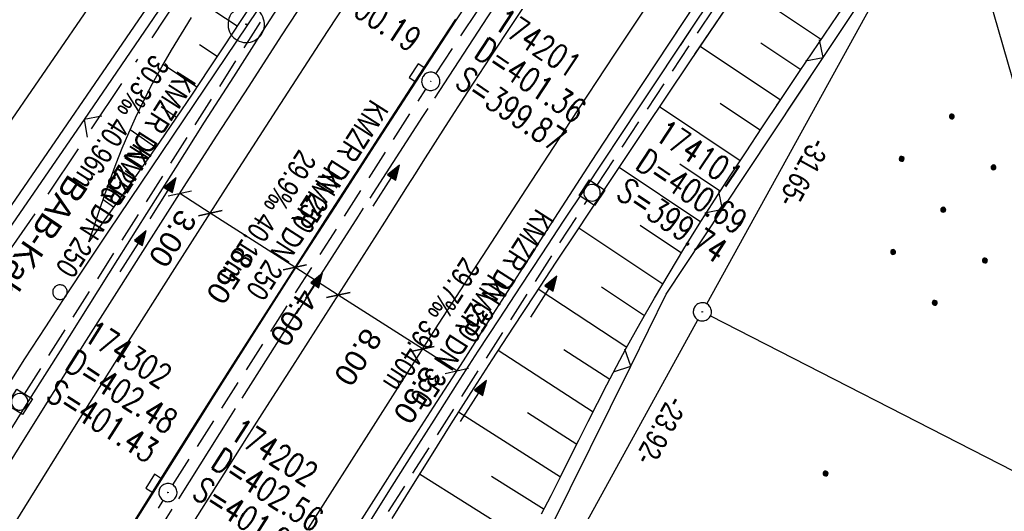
# Model space of a CAD drawing. Extents: x 508338 to 508887, y 451697 to 452490.
# Tile 31 of 37: x 508690 to 508771, y 452308 to 452348. Entities that reach past the tile are written whole.
import ezdxf

# ---------------------------------------------------------------- set-up
doc = ezdxf.new("R2010")
doc.units = 0
doc.header["$LTSCALE"] = 10
doc.header["$MEASUREMENT"] = 0
for name, pattern in [('ACAD_ISO16W100', [73, 15, -6.5, 15, -6.5, 15, -7, 1, -7]), ('ACHSE', [5.5, 4, -0.5, 0.5, -0.5]), ('LT00', [0]), ('STRICHLINIE2', [0.375, 0.25, -0.125])]:
    doc.linetypes.add(name, pattern=pattern)
doc.layers.get('0').update_dxf_attribs({"linetype": 'LT00'})
for name, color, linetype in [('--EK_FBR', 250, 'LT00'), ('--EK_Halt-Pfeil', 4, 'LT00'), ('--EK_Haltung', 7, 'STRICHLINIE2'), ('--EK_Haltung-Text', 140, 'LT00'), ('--EK_Schacht-Text', 5, 'LT00'), ('--EL_DFK_AB_L', 21, 'LT00'), ('--EL_DFK_AB_P', 7, 'LT00'), ('--EL_Halt-Pfeil', 4, 'LT00'), ('--EL_Haltung', 182, 'STRICHLINIE2'), ('--EL_Haltung-Text', 182, 'LT00'), ('-AX-093', 35, 'ACHSE'), ('ABSTAND', 8, 'LT00'), ('BAB-KABEL', 220, 'ACAD_ISO16W100'), ('BAB-KABEL_TEXT', 221, 'Continuous'), ('BEMAßUNG', 255, 'Continuous'), ('DFK_AB_L', 21, 'LT00'), ('DFK_AB_P', 7, 'LT00'), ('DFK_KATASTER', 250, 'LT00'), ('DFK_NUTZUNG', 250, 'LT00'), ('DFK_VERMPKT', 252, 'LT00'), ('STROM_FREILTG', 80, 'STROMFREILEITUNG'), ('V119_AFBR_BAB', 250, 'LT00'), ('V119_BOESCH', 250, 'LT00'), ('V119_BOSCHUNG', 250, 'LT00'), ('V119_GRABEN', 250, 'LT00'), ('V119_ZAUN', 40, 'LT00'), ('V120_AFBR_BAB', 250, 'LT00'), ('V120_BOESCH', 250, 'LT00'), ('V120_BOSCHUNG', 250, 'LT00'), ('V120_GRABEN', 250, 'LT00'), ('V120_H_BORD', 8, 'LT00'), ('V120_KA_MULD', 182, 'LT00'), ('V120_KA_PRUF', 182, 'LT00'), ('V120_LD_MARK', 2, 'LT00'), ('V120_PKT_AU', 211, 'LT00'), ('V120_SINKK', 182, 'LT00'), ('V120_ZAUN', 40, 'LT00')]:
    doc.layers.add(name, color=color, linetype=linetype)
doc.styles.add('Arial', font='ARIAL.TTF')
doc.styles.add('Beschrift', font='ARIAL.TTF')
doc.styles.add('Haltungsbeschriftung', font='ARIAL.TTF', dxfattribs={"width": 0.75})
doc.styles.add('schachtbeschriftung', font='romans.shx', dxfattribs={"width": 0.75, "height": 2})
doc.styles.get("Standard").update_dxf_attribs({"font": 'ARIAL.TTF'})
doc.styles.add('Strom', font='txt-alt.shx')
doc.linetypes.add('STROMFREILEITUNG', pattern='A,12.7,-5.5,["xx",Strom,S=2.5,R=0,X=-2.6,Y=-0.85],-4.35', length=22.55)

# ---------------------------------------------------------------- blocks, each defined once
blk = doc.blocks.new('SYMB7010')
at = {"color": 0, "linetype": 'ByBlock'}
for points in [[(-0.031408, 0.499213), (-0.093728, 0.49134), (-0.15457, 0.475719), (-0.212975, 0.452595), (-0.268021, 0.422333), (-0.31884, 0.385411), (-0.36463, 0.342411), (-0.40467, 0.29401), (-0.438329, 0.240973), (-0.465074, 0.184136), (-0.484486, 0.124395), (-0.496256, 0.062692), (-0.5002, 0)], [(-0.5002, 0), (-0.496256, -0.062692), (-0.484486, -0.124395), (-0.465075, -0.184136), (-0.438329, -0.240973), (-0.404671, -0.29401), (-0.36463, -0.342411), (-0.31884, -0.385411), (-0.268021, -0.422333), (-0.212975, -0.452595), (-0.154571, -0.475719), (-0.093728, -0.49134), (-0.031408, -0.499213), (0.031408, -0.499213)], [(0.5002, 0), (0.496256, 0.062692), (0.484485, 0.124395), (0.465074, 0.184136), (0.438329, 0.240973), (0.40467, 0.29401), (0.36463, 0.342411), (0.31884, 0.385411), (0.268021, 0.422333), (0.212975, 0.452595), (0.15457, 0.475719), (0.093728, 0.49134), (0.031408, 0.499213), (-0.031408, 0.499213)], [(0.031408, -0.499213), (0.093728, -0.491341), (0.15457, -0.475719), (0.212975, -0.452595), (0.268021, -0.422333), (0.31884, -0.385411), (0.36463, -0.342411), (0.404671, -0.294011), (0.438329, -0.240974), (0.465075, -0.184136), (0.484486, -0.124395), (0.496256, -0.062692), (0.500201, 0)]]:
    blk.add_lwpolyline(points, dxfattribs=at)
blk = doc.blocks.new('SYMB0003')
at = {"color": 0, "linetype": 'ByBlock'}
for p, q in [((-0.015712, 0), (0.010166, 0.012015)), ((0, -0.021257), (-0.015712, 0)), ((0.010166, 0.012015), (0, -0.021257))]:
    blk.add_line(p, q, dxfattribs=at)
for points in [[(-0.031395, 0.499013), (-0.093691, 0.491144), (-0.154509, 0.475528), (-0.21289, 0.452414), (-0.267913, 0.422164), (-0.318712, 0.385257), (-0.364484, 0.342274), (-0.404509, 0.293893), (-0.438154, 0.240877), (-0.464888, 0.184062), (-0.484292, 0.124345), (-0.496058, 0.062667), (-0.5, 0)], [(0.5, 0), (0.496057, 0.062667), (0.484292, 0.124345), (0.464888, 0.184062), (0.438153, 0.240877), (0.404509, 0.293893), (0.364484, 0.342274), (0.318712, 0.385257), (0.267913, 0.422164), (0.21289, 0.452414), (0.154509, 0.475528), (0.093691, 0.491144), (0.031395, 0.499013), (-0.031395, 0.499013)], [(-0.5, 0), (-0.496058, -0.062667), (-0.484292, -0.124345), (-0.464888, -0.184062), (-0.438154, -0.240877), (-0.404509, -0.293893), (-0.364485, -0.342274), (-0.318712, -0.385257), (-0.267914, -0.422164), (-0.21289, -0.452414), (-0.154509, -0.475529), (-0.093691, -0.491144), (-0.031395, -0.499014), (0.031395, -0.499014)], [(0.031395, -0.499014), (0.093691, -0.491144), (0.154509, -0.475529), (0.21289, -0.452414), (0.267914, -0.422164), (0.318712, -0.385257), (0.364485, -0.342274), (0.404509, -0.293893), (0.438154, -0.240877), (0.464889, -0.184062), (0.484292, -0.124345), (0.496058, -0.062667), (0.5, 0)]]:
    blk.add_lwpolyline(points, dxfattribs=at)
blk = doc.blocks.new('Ackerland7')
at = {"layer": 'DFK_NUTZUNG', "color": 0, "linetype": 'ByBlock'}
for p, q in [((-4, 3.928), (-4, 3.67)), ((-3.95, 3.628), (-3.95, 3.97)), ((-3.9, 3.99), (-3.9, 3.607)), ((-3.85, 3.601), (-3.85, 3.997)), ((-3.8, 3.99), (-3.8, 3.607)), ((-3.75, 3.628), (-3.75, 3.97)), ((-3.7, 3.928), (-3.7, 3.67)), ((-3.65, 3.798), (-3.65, 3.8)), ((3.7, 3.929), (3.7, 3.671)), ((3.75, 3.629), (3.75, 3.971)), ((3.8, 3.992), (3.8, 3.608)), ((3.85, 3.602), (3.85, 3.998)), ((3.9, 3.992), (3.9, 3.608)), ((3.95, 3.629), (3.95, 3.971)), ((4, 3.929), (4, 3.671)), ((4.05, 3.799), (4.05, 3.801)), ((-7.85, 0.129), (-7.85, -0.129)), ((-7.8, -0.171), (-7.8, 0.171)), ((-7.75, 0.192), (-7.75, -0.192)), ((-7.7, -0.198), (-7.7, 0.198)), ((-7.65, 0.192), (-7.65, -0.192)), ((-7.6, -0.171), (-7.6, 0.171)), ((-7.55, 0.129), (-7.55, -0.129)), ((-7.5, -0.001), (-7.5, 0.001)), ((-0.15, 0.129), (-0.15, -0.129)), ((-0.1, -0.171), (-0.1, 0.171)), ((-0.05, 0.192), (-0.05, -0.192)), ((0, -0.198), (0, 0.198)), ((0.05, 0.192), (0.05, -0.192)), ((0.1, -0.171), (0.1, 0.171)), ((0.15, 0.129), (0.15, -0.129)), ((0.2, -0.001), (0.2, 0.001)), ((7.55, 0.129), (7.55, -0.129)), ((7.6, -0.171), (7.6, 0.171)), ((7.65, 0.192), (7.65, -0.192)), ((7.7, -0.198), (7.7, 0.198)), ((7.75, 0.192), (7.75, -0.192)), ((7.8, -0.171), (7.8, 0.171)), ((7.85, 0.129), (7.85, -0.129)), ((7.9, -0.001), (7.9, 0.001)), ((-4, -3.671), (-4, -3.929)), ((-3.95, -3.971), (-3.95, -3.629)), ((-3.9, -3.608), (-3.9, -3.992)), ((-3.85, -3.998), (-3.85, -3.602)), ((-3.8, -3.608), (-3.8, -3.992)), ((-3.75, -3.971), (-3.75, -3.629)), ((-3.7, -3.671), (-3.7, -3.929)), ((-3.65, -3.801), (-3.65, -3.799)), ((3.7, -3.671), (3.7, -3.929)), ((3.75, -3.971), (3.75, -3.629)), ((3.8, -3.608), (3.8, -3.992)), ((3.85, -3.998), (3.85, -3.602)), ((3.9, -3.608), (3.9, -3.992)), ((3.95, -3.971), (3.95, -3.629)), ((4, -3.671), (4, -3.929)), ((4.05, -3.801), (4.05, -3.799))]:
    blk.add_line(p, q, dxfattribs=at)
for points in [[(-3.65, 3.799), (-3.67, 3.886), (-3.725, 3.955), (-3.805, 3.994), (-3.894, 3.994), (-3.975, 3.955), (-4.03, 3.886), (-4.05, 3.799), (-4.03, 3.712), (-3.975, 3.642), (-3.894, 3.604), (-3.805, 3.604), (-3.725, 3.642), (-3.67, 3.712), (-3.65, 3.799)], [(4.05, 3.8), (4.03, 3.887), (3.975, 3.956), (3.894, 3.995), (3.805, 3.995), (3.725, 3.956), (3.67, 3.887), (3.65, 3.8), (3.67, 3.713), (3.725, 3.644), (3.805, 3.605), (3.894, 3.605), (3.975, 3.644), (4.03, 3.713), (4.05, 3.8)], [(-7.5, 0), (-7.52, 0.087), (-7.575, 0.156), (-7.655, 0.195), (-7.744, 0.195), (-7.825, 0.156), (-7.88, 0.087), (-7.9, 0)], [(0.2, 0), (0.18, 0.087), (0.125, 0.156), (0.045, 0.195), (-0.044, 0.195), (-0.125, 0.156), (-0.18, 0.087), (-0.2, 0)], [(-0.2, 0), (-0.18, -0.087), (-0.125, -0.156), (-0.044, -0.195), (0.045, -0.195), (0.125, -0.156), (0.18, -0.087), (0.2, 0)], [(7.9, 0), (7.88, 0.087), (7.825, 0.156), (7.744, 0.195), (7.655, 0.195), (7.575, 0.156), (7.52, 0.087), (7.5, 0)], [(7.5, 0), (7.52, -0.087), (7.575, -0.156), (7.655, -0.195), (7.744, -0.195), (7.825, -0.156), (7.88, -0.087), (7.9, 0)], [(-7.9, 0), (-7.88, -0.087), (-7.825, -0.156), (-7.744, -0.195), (-7.655, -0.195), (-7.575, -0.156), (-7.52, -0.087), (-7.5, 0)], [(-3.65, -3.8), (-3.67, -3.713), (-3.725, -3.644), (-3.805, -3.605), (-3.894, -3.605), (-3.975, -3.644), (-4.03, -3.713), (-4.05, -3.8), (-4.03, -3.887), (-3.975, -3.956), (-3.894, -3.995), (-3.805, -3.995), (-3.725, -3.956), (-3.67, -3.887), (-3.65, -3.8)], [(4.05, -3.8), (4.03, -3.713), (3.975, -3.644), (3.894, -3.605), (3.805, -3.605), (3.725, -3.644), (3.67, -3.713), (3.65, -3.8), (3.67, -3.887), (3.725, -3.956), (3.805, -3.995), (3.894, -3.995), (3.975, -3.956), (4.03, -3.887), (4.05, -3.8)]]:
    blk.add_lwpolyline(points, dxfattribs=at)
blk = doc.blocks.new('Ackerland3')
at = {"layer": 'DFK_NUTZUNG', "color": 0, "linetype": 'ByBlock'}
for p, q in [((-0.15, 2.662), (-0.15, 2.403)), ((-0.1, 2.362), (-0.1, 2.704)), ((-0.05, 2.724), (-0.05, 2.341)), ((0, 2.335), (0, 2.731)), ((0.05, 2.724), (0.05, 2.341)), ((0.1, 2.362), (0.1, 2.704)), ((0.15, 2.662), (0.15, 2.403)), ((0.2, 2.531), (0.2, 2.534)), ((-4, -1.137), (-4, -1.395)), ((-3.95, -1.437), (-3.95, -1.095)), ((-3.9, -1.075), (-3.9, -1.458)), ((-3.85, -1.464), (-3.85, -1.068)), ((-3.8, -1.075), (-3.8, -1.458)), ((-3.75, -1.437), (-3.75, -1.095)), ((-3.7, -1.137), (-3.7, -1.395)), ((-3.65, -1.268), (-3.65, -1.265)), ((3.7, -1.137), (3.7, -1.395)), ((3.75, -1.437), (3.75, -1.095)), ((3.8, -1.075), (3.8, -1.458)), ((3.85, -1.464), (3.85, -1.068)), ((3.9, -1.075), (3.9, -1.458)), ((3.95, -1.437), (3.95, -1.095)), ((4, -1.137), (4, -1.395)), ((4.05, -1.268), (4.05, -1.265))]:
    blk.add_line(p, q, dxfattribs=at)
for points in [[(0.2, 2.533), (0.18, 2.619), (0.125, 2.689), (0.045, 2.728), (-0.044, 2.728), (-0.125, 2.689), (-0.18, 2.619), (-0.2, 2.533), (-0.18, 2.446), (-0.125, 2.376), (-0.044, 2.338), (0.045, 2.338), (0.125, 2.376), (0.18, 2.446), (0.2, 2.533)], [(-3.65, -1.266), (-3.67, -1.18), (-3.725, -1.11), (-3.805, -1.071), (-3.894, -1.071), (-3.975, -1.11), (-4.03, -1.18), (-4.05, -1.266)], [(-4.05, -1.266), (-4.03, -1.353), (-3.975, -1.423), (-3.894, -1.461), (-3.805, -1.461), (-3.725, -1.423), (-3.67, -1.353), (-3.65, -1.266)], [(4.05, -1.266), (4.03, -1.18), (3.975, -1.11), (3.895, -1.071), (3.806, -1.071), (3.725, -1.11), (3.67, -1.18), (3.65, -1.266)], [(3.65, -1.266), (3.67, -1.353), (3.725, -1.423), (3.806, -1.461), (3.895, -1.461), (3.975, -1.423), (4.03, -1.353), (4.05, -1.266)]]:
    blk.add_lwpolyline(points, dxfattribs=at)
blk = doc.blocks.new('SYMB0024')
at = {"color": 0, "linetype": 'ByBlock'}
for p, q in [((-0.5, 0.5), (0, 0)), ((0, 0), (0.5, 0.5))]:
    blk.add_line(p, q, dxfattribs=at)
blk = doc.blocks.new('_Oblique')
at = {"color": 0, "linetype": 'ByBlock', "lineweight": -2}
blk.add_line((-0.5, -0.5), (0.5, 0.5), dxfattribs=at)
blk = doc.blocks.new('SYMB0652')
at = {"color": 0, "linetype": 'ByBlock'}
blk.add_lwpolyline([(-0.15, -0.075), (0.15, -0.075), (0.15, 0.075), (-0.15, 0.075), (-0.15, -0.075)], dxfattribs=at)
blk = doc.blocks.new('SYMB1210')
at = {"color": 0, "linetype": 'ByBlock'}
blk.add_line((0.018815, -0.179014), (0.055623, -0.17119), dxfattribs=at)
for points in [[(-0.2, -0.2), (-0.2, 0.2), (0.2, 0.2), (0.2, -0.2), (-0.2, -0.2)], [(0.018815, 0.179014), (-0.018815, 0.179014), (-0.055623, 0.17119), (-0.09, 0.155885), (-0.120444, 0.133766), (-0.145623, 0.105801), (-0.164438, 0.073213), (-0.176067, 0.037424), (-0.18, 0)], [(-0.18, 0), (-0.176067, -0.037424), (-0.164438, -0.073213), (-0.145623, -0.105801), (-0.120444, -0.133766), (-0.09, -0.155885), (-0.055623, -0.17119), (-0.018815, -0.179014), (0.018815, -0.179014)], [(0.18, 0), (0.176067, 0.037424), (0.164438, 0.073213), (0.145623, 0.105801), (0.120444, 0.133766), (0.09, 0.155885), (0.055623, 0.17119), (0.018815, 0.179014)], [(0.055623, -0.17119), (0.09, -0.155885), (0.120444, -0.133766), (0.145623, -0.105801), (0.164438, -0.073213), (0.176067, -0.037424), (0.18, 0)]]:
    blk.add_lwpolyline(points, dxfattribs=at)
blk = doc.blocks.new('SYMB0070')
at = {"color": 0, "linetype": 'ByBlock'}
for p, q in [((-0.5, 0), (0.2, 0)), ((0.5, 0), (0.2, 0.1)), ((0.2, 0.1), (0.2, 0)), ((0.468, 0), (0.21, 0.086)), ((0.21, 0.086), (0.21, -0.086)), ((0.21, -0.086), (0.468, 0)), ((0.22, -0.072), (0.437, 0)), ((0.23, -0.058), (0.405, 0)), ((0.24, -0.045), (0.374, 0)), ((0.342, 0), (0.25, 0.031)), ((0.25, 0.031), (0.25, -0.031)), ((0.25, -0.031), (0.342, 0)), ((0.26, -0.017), (0.31, 0)), ((0.27, -0.003), (0.279, 0))]:
    blk.add_line(p, q, dxfattribs=at)
for points in [[(0.2, 0), (0.2, -0.1), (0.5, 0)], [(0.437, 0), (0.22, 0.072), (0.22, -0.072)], [(0.405, 0), (0.23, 0.058), (0.23, -0.058)], [(0.374, 0), (0.24, 0.045), (0.24, -0.045)], [(0.31, 0), (0.26, 0.017), (0.26, -0.017)], [(0.279, 0), (0.27, 0.003), (0.27, -0.003)]]:
    blk.add_lwpolyline(points, dxfattribs=at)

msp = doc.modelspace()

# ---------------------------------------------------------------- linework, layer by layer
at = {"layer": '--EK_FBR'}
for points in [[(508743.522, 452346.697), (508745.503, 452349.676), (508747.66, 452352.909), (508750.883, 452357.726), (508754.112, 452362.538), (508757.346, 452367.347), (508760.586, 452372.152), (508763.829, 452376.955), (508767.065, 452381.739), (508770.306, 452386.521), (508773.552, 452391.298), (508776.805, 452396.071), (508780.066, 452400.839), (508783.647, 452406.052), (508787.239, 452411.258), (508790.843, 452416.455), (508792.93, 452419.45)], [(508716.541, 452304.948), (508718.992, 452308.792), (508721.448, 452312.633), (508723.909, 452316.472), (508726.372, 452320.308), (508728.835, 452324.145), (508731.297, 452327.982), (508732.003, 452329.083), (508732.71, 452330.184), (508734.818, 452333.449), (508736.937, 452336.706), (508739.067, 452339.956), (508741.205, 452343.201), (508743.351, 452346.441), (508745.503, 452349.676), (508747.66, 452352.909), (508750.883, 452357.726), (508754.112, 452362.538), (508757.346, 452367.347), (508760.586, 452372.152), (508763.829, 452376.955), (508767.065, 452381.739), (508770.306, 452386.521), (508773.552, 452391.298)], [(508687.798, 452310.01), (508690.002, 452313.526), (508692.663, 452317.759), (508695.33, 452321.987), (508698.005, 452326.21), (508700.689, 452330.428), (508703.382, 452334.64), (508706.044, 452338.779), (508708.714, 452342.913), (508711.393, 452347.041), (508714.078, 452351.165)]]:
    msp.add_lwpolyline(points, dxfattribs=at)
at = {"layer": '--EK_FBR', "color": 2}
for points in [[(508703.496, 452306.007), (508706.656, 452310.99), (508708.544, 452313.951), (508710.435, 452316.909), (508712.329, 452319.866), (508714.223, 452322.822), (508716.116, 452325.779), (508718.007, 452328.738), (508719.893, 452331.7), (508721.773, 452334.665), (508722.419, 452335.686), (508723.065, 452336.707), (508724.9, 452339.579), (508726.751, 452342.44), (508728.616, 452345.292), (508730.493, 452348.137), (508732.38, 452350.975)], [(508725.715, 452348.406), (508723.062, 452344.35), (508720.418, 452340.288), (508717.783, 452336.22), (508715.155, 452332.147), (508712.535, 452328.069), (508709.847, 452323.871), (508707.167, 452319.668), (508704.497, 452315.459), (508701.838, 452311.243), (508699.192, 452307.019)]]:
    msp.add_lwpolyline(points, dxfattribs=at)
at = {"layer": '--EK_Haltung'}
for p, q in [((508724.1, 452343.926), (508745.096, 452375.508)), ((508737.385, 452334.753), (508758.812, 452367.085)), ((508690.222, 452317.558), (508711.366, 452350.871)), ((508702.438, 452310.085), (508723.281, 452342.668)), ((508716.153, 452301.561), (508736.567, 452333.496)), ((508681.647, 452276.192), (508701.642, 452308.813))]:
    msp.add_line(p, q, dxfattribs=at)
at = {"layer": '--EL_DFK_AB_L'}
for p, q in [((508754.596, 452428.442), (508688.215, 452331.777)), ((508746.423, 452324.987), (508760.988, 452351.383)), ((508734.873, 452304.035), (508745.698, 452323.673))]:
    msp.add_line(p, q, dxfattribs=at)
at = {"layer": '--EL_Haltung'}
for p, q in [((508724.1, 452343.926), (508745.096, 452375.508)), ((508737.385, 452334.753), (508758.812, 452367.085)), ((508690.222, 452317.558), (508711.366, 452350.871)), ((508702.438, 452310.085), (508723.281, 452342.668)), ((508716.153, 452301.561), (508736.567, 452333.496)), ((508681.647, 452276.192), (508701.642, 452308.813))]:
    msp.add_line(p, q, dxfattribs=at)
at = {"layer": '-AX-093', "ltscale": 0.2}
msp.add_lwpolyline([(508780.108, 452424.779), (508777.808, 452421.484), (508772.225, 452413.448), (508766.661, 452405.398), (508761.117, 452397.334), (508755.595, 452389.255), (508750.096, 452381.161), (508744.623, 452373.049), (508739.177, 452364.919), (508733.759, 452356.77), (508728.371, 452348.6), (508723.016, 452340.411), (508717.693, 452332.199), (508712.406, 452323.964), (508707.156, 452315.706), (508701.944, 452307.424), (508696.773, 452299.116), (508691.644, 452290.783), (508686.558, 452282.422)], dxfattribs=at)
at = {"layer": 'BAB-KABEL', "ltscale": 0.03, "flags": 128}
msp.add_lwpolyline([(508761.28, 452432.606), (508758.419, 452428.428), (508739.68, 452403.76), (508729.292, 452388.818), (508718.54, 452373.233), (508703.599, 452351.252), (508691.191, 452332.568), (508683.269, 452321.197), (508665.145, 452295.518), (508650.311, 452273.797), (508640.27, 452255.934), (508627.098, 452232.209), (508605.23, 452190.541), (508599.472, 452179.579), (508592.749, 452167.391), (508583.651, 452148.788), (508573.765, 452130.582), (508563.425, 452108.449), (508560.447, 452102.665), (508549.765, 452082.181), (508542.414, 452068.716), (508539.087, 452057.314), (508533.483, 452037.156), (508524.028, 452005.818), (508520.877, 451993.356), (508518.427, 451976.743), (508515.272, 451953.251), (508513.346, 451942.584), (508511.857, 451935.865), (508509.56, 451928.87), (508504.088, 451903.888), (508497.962, 451875.101), (508486.027, 451837.964), (508485.698, 451831.624), (508478.836, 451792.344), (508487.53, 451759.381), (508487.306, 451756.485), (508479.92, 451748.176)], dxfattribs=at)
at = {"layer": 'BEMAßUNG'}
for p, q in [((508705.524, 452332.453), (508703.011, 452334.06)), ((508712.492, 452327.998), (508705.524, 452332.453)), ((508716.071, 452325.709), (508712.492, 452327.998)), ((508723.004, 452321.275), (508716.071, 452325.709)), ((508725.833, 452319.466), (508723.004, 452321.275))]:
    msp.add_line(p, q, dxfattribs=at)
at = {"layer": 'DFK_AB_L'}
for p, q in [((508754.596, 452428.442), (508688.215, 452331.777)), ((508746.423, 452324.987), (508760.988, 452351.383)), ((508734.873, 452304.035), (508745.698, 452323.673))]:
    msp.add_line(p, q, dxfattribs=at)
at = {"layer": 'DFK_KATASTER'}
for p, q in [((508687.87, 452338.26), (508751.156, 452430.51)), ((508687.87, 452338.26), (508751.156, 452430.51)), ((508754.596, 452428.442), (508688.215, 452331.777)), ((508746.423, 452324.987), (508760.988, 452351.383)), ((508746.728, 452323.988), (508777.993, 452308))]:
    msp.add_line(p, q, dxfattribs=at)
at = {"layer": 'STROM_FREILTG', "ltscale": 0.05, "flags": 128}
msp.add_lwpolyline([(508812.713, 452201.352), (508743.773, 452439.883)], dxfattribs=at)
at = {"layer": 'V119_AFBR_BAB'}
msp.add_lwpolyline([(508743.522, 452346.697), (508745.503, 452349.676), (508747.66, 452352.909), (508750.883, 452357.726), (508754.112, 452362.538), (508757.346, 452367.347), (508760.586, 452372.152), (508763.829, 452376.955), (508767.065, 452381.739), (508770.306, 452386.521), (508773.552, 452391.298), (508776.805, 452396.071), (508780.066, 452400.839), (508783.647, 452406.052), (508787.239, 452411.258), (508790.843, 452416.455), (508792.93, 452419.45)], dxfattribs=at)
at = {"layer": 'V119_BOESCH'}
msp.add_lwpolyline([(508752.204, 452341.332), (508752.516, 452341.8), (508754.07, 452344.109), (508755.629, 452346.413), (508757.19, 452348.716), (508758.753, 452351.017), (508760.314, 452353.319), (508761.872, 452355.623), (508763.425, 452357.93), (508765.25, 452360.661), (508767.068, 452363.398), (508768.88, 452366.139), (508770.69, 452368.882), (508772.498, 452371.626)], dxfattribs=at)
at = {"layer": 'V119_BOSCHUNG'}
for p, q in [((508749.226, 452351.185), (508755.86, 452346.754)), ((508745.877, 452346.206), (508752.504, 452341.781)), ((508750.865, 452346.483), (508754.179, 452344.269))]:
    msp.add_line(p, q, dxfattribs=at)
at = {"layer": 'V119_GRABEN'}
for points in [[(508793.624, 452419.161), (508792.582, 452417.646), (508790.583, 452414.725), (508788.588, 452411.802), (508786.598, 452408.875), (508784.609, 452405.947), (508782.622, 452403.019), (508780.635, 452400.09), (508777.527, 452395.515), (508774.416, 452390.941), (508771.304, 452386.367), (508768.193, 452381.794), (508765.084, 452377.219), (508761.978, 452372.642), (508758.877, 452368.062), (508754.353, 452361.356), (508749.841, 452354.641), (508745.341, 452347.919), (508744.232, 452346.258)], [(508795.037, 452418.574), (508793.434, 452416.244), (508791.093, 452412.831), (508788.758, 452409.415), (508786.426, 452405.997), (508784.096, 452402.577), (508781.767, 452399.156), (508778.14, 452393.827), (508774.514, 452388.498), (508770.889, 452383.168), (508767.265, 452377.837), (508763.645, 452372.504), (508760.027, 452367.169), (508756.262, 452361.609), (508752.503, 452356.045), (508748.749, 452350.477), (508745.42, 452345.525)]]:
    msp.add_lwpolyline(points, dxfattribs=at)
at = {"layer": 'V119_ZAUN'}
for p, q in [((508756.014, 452345.272), (508764.303, 452357.773)), ((508753.053, 452340.808), (508756.014, 452345.272))]:
    msp.add_line(p, q, dxfattribs=at)
at = {"layer": 'V120_AFBR_BAB'}
for points in [[(508716.541, 452304.948), (508718.992, 452308.792), (508721.448, 452312.633), (508723.909, 452316.472), (508726.372, 452320.308), (508728.835, 452324.145), (508731.297, 452327.982), (508732.003, 452329.083), (508732.71, 452330.184), (508734.818, 452333.449), (508736.937, 452336.706), (508739.067, 452339.956), (508741.205, 452343.201), (508743.351, 452346.441), (508745.503, 452349.676), (508747.66, 452352.909), (508750.883, 452357.726), (508754.112, 452362.538), (508757.346, 452367.347), (508760.586, 452372.152), (508763.829, 452376.955), (508767.065, 452381.739), (508770.306, 452386.521), (508773.552, 452391.298)], [(508687.798, 452310.01), (508690.002, 452313.526), (508692.663, 452317.759), (508695.33, 452321.987), (508698.005, 452326.21), (508700.689, 452330.428), (508703.382, 452334.64), (508706.044, 452338.779), (508708.714, 452342.913), (508711.393, 452347.041), (508714.078, 452351.165)]]:
    msp.add_lwpolyline(points, dxfattribs=at)
at = {"layer": 'V120_AFBR_BAB', "color": 0}
for points in [[(508703.496, 452306.007), (508706.656, 452310.99), (508708.544, 452313.951), (508710.435, 452316.909), (508712.329, 452319.866), (508714.223, 452322.822), (508716.116, 452325.779), (508718.007, 452328.738), (508719.893, 452331.7), (508721.773, 452334.665), (508722.419, 452335.686), (508723.065, 452336.707), (508724.9, 452339.579), (508726.751, 452342.44), (508728.616, 452345.292), (508730.493, 452348.137), (508732.38, 452350.975)], [(508725.715, 452348.406), (508723.062, 452344.35), (508720.418, 452340.288), (508717.783, 452336.22), (508715.155, 452332.147), (508712.535, 452328.069), (508709.847, 452323.871), (508707.167, 452319.668), (508704.497, 452315.459), (508701.838, 452311.243), (508699.192, 452307.019)]]:
    msp.add_lwpolyline(points, dxfattribs=at)
at = {"layer": 'V120_BOESCH'}
for points in [[(508709.294, 452350.224), (508707.985, 452348.225), (508706.671, 452346.228), (508705.351, 452344.237), (508704.022, 452342.251), (508702.683, 452340.273), (508701.33, 452338.303), (508700.18, 452336.652), (508699.021, 452335.006), (508697.856, 452333.365), (508696.687, 452331.727), (508695.516, 452330.09)], [(508732.82, 452307.705), (508733.594, 452309.219), (508734.361, 452310.737), (508735.123, 452312.258), (508735.884, 452313.778), (508736.648, 452315.298), (508737.416, 452316.814), (508738.193, 452318.326), (508738.981, 452319.832), (508739.784, 452321.33), (508740.931, 452323.402), (508742.109, 452325.457), (508743.315, 452327.496), (508744.546, 452329.521), (508745.799, 452331.533), (508747.071, 452333.534), (508748.359, 452335.526), (508749.66, 452337.509), (508750.97, 452339.486), (508752.516, 452341.8), (508754.07, 452344.109), (508755.629, 452346.413), (508757.19, 452348.716)], [(508695.516, 452330.09), (508695.951, 452331.389), (508696.391, 452332.687), (508696.839, 452333.98), (508697.3, 452335.267), (508697.778, 452336.546), (508698.278, 452337.814), (508698.802, 452339.069), (508699.357, 452340.31), (508700.041, 452341.728), (508700.766, 452343.125), (508701.527, 452344.505), (508702.32, 452345.869), (508703.141, 452347.22), (508703.984, 452348.559)]]:
    msp.add_lwpolyline(points, dxfattribs=at)
at = {"layer": 'V120_BOSCHUNG'}
for p, q in [((508749.226, 452351.185), (508755.86, 452346.754)), ((508707.736, 452347.846), (508704.781, 452349.792)), ((508706.08, 452345.334), (508704.626, 452346.302)), ((508745.877, 452346.206), (508752.503, 452341.781)), ((508750.865, 452346.483), (508754.179, 452344.269)), ((508704.412, 452342.831), (508701.637, 452344.697)), ((508747.521, 452341.501), (508750.837, 452339.286)), ((508702.727, 452340.338), (508701.466, 452341.195)), ((508742.535, 452341.223), (508749.182, 452336.784)), ((508701.019, 452337.854), (508698.911, 452339.319)), ((508744.206, 452336.5), (508747.545, 452334.27)), ((508699.293, 452335.39), (508698.522, 452335.932)), ((508739.2, 452336.236), (508745.93, 452331.741)), ((508697.553, 452332.94), (508696.69, 452333.554)), ((508735.872, 452331.243), (508742.793, 452326.621)), ((508740.939, 452331.466), (508744.344, 452329.192)), ((508695.809, 452330.499), (508695.746, 452330.544)), ((508732.546, 452326.221), (508739.83, 452321.415)), ((508737.747, 452326.383), (508741.288, 452324.033)), ((508729.241, 452321.17), (508737.056, 452316.106)), ((508734.657, 452321.235), (508738.427, 452318.777)), ((508725.976, 452316.092), (508734.367, 452310.749)), ((508731.655, 452316.031), (508735.712, 452313.434)), ((508722.754, 452310.986), (508731.63, 452305.426)), ((508728.686, 452310.81), (508733.015, 452308.084))]:
    msp.add_line(p, q, dxfattribs=at)
at = {"layer": 'V120_GRABEN'}
for points in [[(508774.514, 452388.498), (508770.889, 452383.168), (508767.265, 452377.837), (508763.645, 452372.504), (508760.027, 452367.169), (508756.262, 452361.609), (508752.503, 452356.045), (508748.749, 452350.477), (508745.003, 452344.904), (508741.264, 452339.326), (508737.535, 452333.741), (508735.76, 452331.075), (508733.99, 452328.407), (508732.226, 452325.734), (508730.47, 452323.056), (508728.724, 452320.372), (508726.99, 452317.68), (508725.346, 452315.101), (508723.714, 452312.515), (508722.09, 452309.923), (508720.472, 452307.328)], [(508771.304, 452386.368), (508768.193, 452381.794), (508765.084, 452377.219), (508761.978, 452372.642), (508758.877, 452368.062), (508754.353, 452361.356), (508749.841, 452354.641), (508745.341, 452347.919), (508740.851, 452341.19), (508736.371, 452334.454), (508734.601, 452331.786), (508732.833, 452329.116), (508731.071, 452326.443), (508729.315, 452323.765), (508727.568, 452321.083), (508725.83, 452318.394), (508723.929, 452315.424), (508722.04, 452312.446), (508720.161, 452309.462), (508718.289, 452306.473)], [(508688.431, 452313.583), (508690.803, 452317.35), (508693.173, 452321.117), (508695.545, 452324.884), (508697.917, 452328.65), (508700.293, 452332.414), (508702.673, 452336.175), (508705.059, 452339.933), (508707.451, 452343.686), (508709.851, 452347.435), (508712.26, 452351.177)], [(508688.561, 452317.798), (508690.254, 452320.448), (508691.963, 452323.088), (508693.687, 452325.72), (508695.422, 452328.344), (508697.166, 452330.962), (508698.919, 452333.575), (508700.677, 452336.185), (508702.438, 452338.793), (508704.201, 452341.4), (508705.963, 452344.007), (508707.723, 452346.616), (508709.478, 452349.228)]]:
    msp.add_lwpolyline(points, dxfattribs=at)
at = {"layer": 'V120_H_BORD'}
msp.add_lwpolyline([(508686.432, 452286.088), (508692.831, 452296.572), (508699.301, 452307.012), (508702.563, 452312.215), (508705.842, 452317.407), (508709.137, 452322.589), (508712.446, 452327.761), (508715.77, 452332.925), (508719.107, 452338.08), (508722.456, 452343.228), (508725.816, 452348.368), (508730.391, 452355.332), (508734.986, 452362.283), (508739.6, 452369.222), (508744.235, 452376.146), (508748.89, 452383.057), (508753.566, 452389.953), (508758.265, 452396.834), (508762.986, 452403.7), (508767.73, 452410.549), (508770.527, 452414.564), (508773.33, 452418.574), (508776.139, 452422.581), (508778.231, 452425.56)], dxfattribs=at)
at = {"layer": 'V120_LD_MARK', "color": 0}
for points in [[(508686.168, 452301.683), (508690.241, 452308.261), (508694.34, 452314.824), (508698.464, 452321.371), (508702.612, 452327.903), (508706.783, 452334.421), (508710.976, 452340.924), (508715.19, 452347.413), (508719.424, 452353.889), (508723.935, 452360.743), (508728.467, 452367.582), (508733.018, 452374.408), (508737.589, 452381.221), (508742.178, 452388.021), (508746.785, 452394.809), (508751.409, 452401.585), (508756.049, 452408.35), (508760.704, 452415.105), (508765.375, 452421.849), (508770.059, 452428.584), (508770.261, 452428.873)], [(508789.827, 452420.739), (508784.328, 452412.798), (508778.464, 452404.285), (508772.62, 452395.757), (508766.797, 452387.215), (508760.992, 452378.66), (508757.273, 452373.158), (508753.563, 452367.65), (508749.863, 452362.136), (508746.173, 452356.614), (508742.495, 452351.086), (508738.828, 452345.549), (508735.176, 452340.003), (508731.537, 452334.448), (508727.914, 452328.883), (508724.307, 452323.308), (508720.718, 452317.721), (508717.146, 452312.123), (508713.594, 452306.513)]]:
    msp.add_lwpolyline(points, dxfattribs=at)
at = {"layer": 'V120_ZAUN'}
for p, q in [((508756.013, 452345.272), (508764.303, 452357.773)), ((508703.599, 452352.545), (508695.122, 452340.17)), ((508747.724, 452332.771), (508756.013, 452345.272)), ((508733.493, 452306.415), (508740.153, 452319.856))]:
    msp.add_line(p, q, dxfattribs=at)
for points in [[(508695.122, 452340.17), (508688.662, 452330.738), (508686.795, 452327.698)], [(508740.153, 452319.856), (508743.086, 452325.777), (508747.724, 452332.771)]]:
    msp.add_lwpolyline(points, dxfattribs=at)

# ---------------------------------------------------------------- block references
at = {"layer": '--EK_Halt-Pfeil', "yscale": 4, "zscale": 4}
for p, xscale, rotation in [((508701.638, 452333.678), 4.00000000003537, 57.59712999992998), ((508713.702, 452325.838), 4.000000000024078, 57.3953299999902), ((508727.202, 452316.991), 3.99999999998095, 57.41256999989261)]:
    msp.add_blockref('SYMB0070', p, dxfattribs=dict(at, xscale=xscale, rotation=rotation))
at = {"layer": '--EL_DFK_AB_P', "xscale": 1.500000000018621, "yscale": 1.5, "zscale": 1.5, "rotation": 264.7377099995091}
msp.add_blockref('SYMB0003', (508746.06, 452324.33), dxfattribs=at)
at = {"layer": '--EL_Halt-Pfeil', "yscale": 4, "zscale": 4}
for p, xscale, rotation in [((508720.028, 452334.711), 4.000000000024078, 57.3953299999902), ((508699.178, 452329.319), 4.00000000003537, 57.59712999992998), ((508732.997, 452325.572), 3.999999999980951, 57.41256999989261)]:
    msp.add_blockref('SYMB0070', p, dxfattribs=dict(at, xscale=xscale, rotation=rotation))
at = {"layer": 'BEMAßUNG', "xscale": 1.4, "yscale": 1.4, "zscale": 1.4}
for p, rotation in [((508703.011, 452334.06), 147.4010767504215), ((508705.524, 452332.453), 327.4010767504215), ((508705.524, 452332.453), 147.4010767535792), ((508712.492, 452327.998), 327.4010767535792), ((508712.492, 452327.998), 147.4010767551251), ((508716.071, 452325.709), 327.4010767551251), ((508716.071, 452325.709), 147.4010767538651), ((508723.004, 452321.275), 327.4010767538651), ((508723.004, 452321.275), 147.4010767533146), ((508725.833, 452319.466), 327.4010767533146)]:
    msp.add_blockref('_Oblique', p, dxfattribs=dict(at, rotation=rotation))
at = {"layer": 'DFK_AB_P', "xscale": 1.500000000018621, "yscale": 1.5, "zscale": 1.5, "rotation": 264.7377099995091}
msp.add_blockref('SYMB0003', (508746.06, 452324.33), dxfattribs=at)
at = {"layer": 'DFK_NUTZUNG'}
for name, p, rotation in [('Ackerland7', (508765.906, 452332.736), 264.7376999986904), ('Ackerland3', (508757.121, 452307.067), 264.7376999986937)]:
    msp.add_blockref(name, p, dxfattribs=dict(at, rotation=rotation))
at = {"layer": 'DFK_VERMPKT', "xscale": 1.200000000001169, "yscale": 1.200000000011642, "zscale": 1.2, "rotation": 264.7377100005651}
msp.add_blockref('SYMB7010', (508693.14, 452325.95), dxfattribs=at)
at = {"layer": 'V119_ZAUN', "xscale": 2.1, "yscale": 2.1, "zscale": 2.1, "rotation": 56.45308000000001}
msp.add_blockref('SYMB0024', (508756.014, 452345.272), dxfattribs=at)
at = {"layer": 'V120_KA_MULD', "zscale": 3.8}
for p, xscale, yscale, rotation in [((508736.971, 452334.129), 3.799999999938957, 3.800000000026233, 56.37370718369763), ((508689.82, 452316.925), 3.799999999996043, 3.800000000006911, 237.8065905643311)]:
    msp.add_blockref('SYMB1210', p, dxfattribs=dict(at, xscale=xscale, yscale=yscale, rotation=rotation))
at = {"layer": 'V120_KA_PRUF', "xscale": 1.5, "yscale": 1.5, "zscale": 1.5, "rotation": 247.428}
for p in [(508723.685, 452343.301), (508702.034, 452309.453)]:
    msp.add_blockref('SYMB0003', p, dxfattribs=at)
at = {"layer": 'V120_PKT_AU', "xscale": 3, "yscale": 3, "zscale": 3, "rotation": 247.428}
msp.add_blockref('SYMB0003', (508708.482, 452347.992), dxfattribs=at)
at = {"layer": 'V120_SINKK', "zscale": 4.5}
for p, xscale, yscale, rotation in [((508722.547, 452344.004), 4.499999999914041, 4.500000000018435, 56.80820492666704), ((508700.861, 452310.203), 4.499999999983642, 4.499999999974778, 57.76152653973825)]:
    msp.add_blockref('SYMB0652', p, dxfattribs=dict(at, xscale=xscale, yscale=yscale, rotation=rotation))
at = {"layer": 'V120_ZAUN', "xscale": 2.1, "yscale": 2.1, "zscale": 2.1}
for p, rotation in [((508756.013, 452345.272), 56.45346000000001), ((508695.122, 452340.17), 235.59068), ((508747.724, 452332.771), 56.45346000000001), ((508740.153, 452319.856), 63.64138000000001)]:
    msp.add_blockref('SYMB0024', p, dxfattribs=dict(at, rotation=rotation))

# ---------------------------------------------------------------- texts
at = {"layer": '--EK_Haltung-Text', "style": 'Haltungsbeschriftung', "width": 0.75}
for s, rotation, p in [('30.3‰ 40.96m', -122.40288, (508700.737, 452345.621)), ('KMZR DN 250', -122.40288, (508702.899, 452344.249)), ('29.9‰ 40.18m', -122.60468, (508712.843, 452337.784)), ('KMZR DN 250', -122.60468, (508715, 452336.405)), ('29.7‰ 39.40m', -122.58742, (508726.34, 452328.936)), ('KMZR DN 350', -122.58742, (508728.497, 452327.557))]:
    msp.add_text(s, height=1.8, rotation=rotation, dxfattribs=at).set_placement(p)
at = {"layer": '--EK_Schacht-Text', "style": 'schachtbeschriftung', "width": 0.75}
for s, rotation, p in [('S=400.19', -33.48844, (508713.641, 452351.163)), ('174201', -33.61515, (508728.746, 452347.754)), ('D=401.36', -33.61515, (508727.152, 452345.356)), ('S=399.87', -33.61515, (508725.558, 452342.958)), ('174101', -33.53226, (508742.026, 452338.588)), ('D=400.69', -33.53226, (508740.435, 452336.188)), ('S=399.74', -33.53226, (508738.844, 452333.787)), ('174302', -32.40288, (508694.971, 452322.046)), ('D=402.48', -32.40288, (508693.428, 452319.614)), ('S=401.43', -32.40288, (508691.884, 452317.182)), ('174202', -32.60467, (508707.016, 452313.993)), ('D=402.56', -32.60467, (508705.464, 452311.567)), ('S=401.07', -32.60467, (508703.912, 452309.14))]:
    msp.add_text(s, height=2, rotation=rotation, dxfattribs=at).set_placement(p)
at = {"layer": '--EL_Haltung-Text', "style": 'Haltungsbeschriftung', "width": 0.75}
for s, rotation, p in [('KMZR DN 250', -122.60468, (508718.764, 452341.92)), ('KMZR DN 250', -122.40288, (508699.269, 452338.294)), ('KMZR DN 350', -122.58742, (508732.405, 452332.918))]:
    msp.add_text(s, height=1.8, rotation=rotation, dxfattribs=at).set_placement(p)
at = {"layer": 'ABSTAND', "width": 0.75}
for s, rotation, p in [(' -31.65-', -118.88747, (508755.338, 452339.255)), (' -23.92-', -118.86865, (508743.576, 452318.01))]:
    msp.add_text(s, height=1.8, rotation=rotation, dxfattribs=at).set_placement(p)
at = {"layer": 'BAB-KABEL_TEXT', "insert": (508690.04, 452330.112), "char_height": 2, "attachment_point": 8, "rotation": 236.01482, "style": 'Beschrift'}
msp.add_mtext('BAB-Kabel', dxfattribs=at)
at = {"layer": 'BEMAßUNG', "char_height": 1.8, "attachment_point": 5, "rotation": 237.40108, "style": 'Arial'}
for s, insert in [('\\A1;3.00', (508702.418, 452330.364)), ('\\A1;8.50', (508707.157, 452327.331)), ('\\A1;4.00', (508712.4, 452323.848)), ('\\A1;8.00', (508717.686, 452320.597)), ('\\A1;3.50', (508722.57, 452317.476))]:
    msp.add_mtext(s, dxfattribs=dict(at, insert=insert))

doc.saveas('drawing.dxf')
